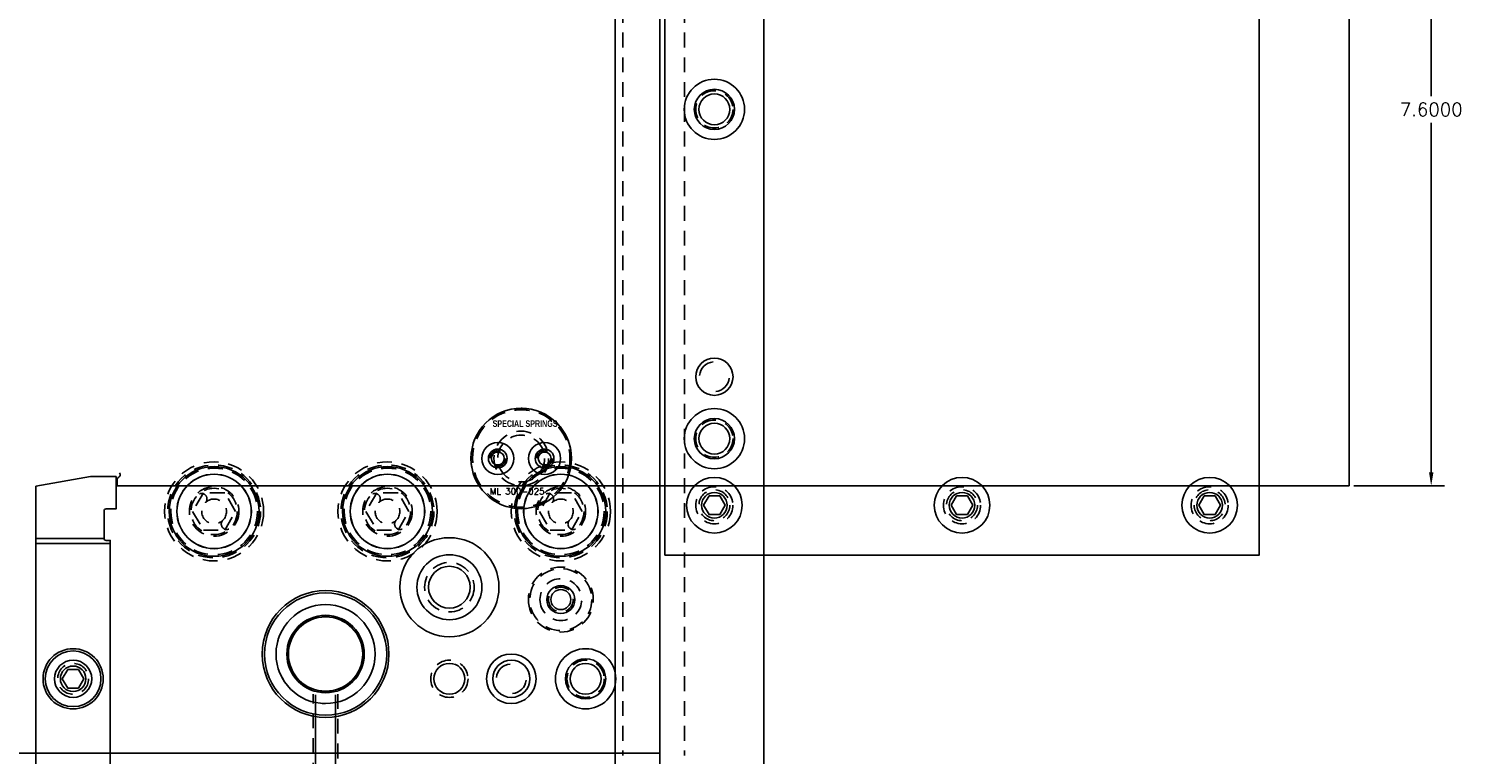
# Model space of a CAD drawing. Header units: inches. Extents: x -59 to 40, y -86 to 20.
# Tile 55 of 74: x 18 to 32, y -38 to -31. Entities that reach past the tile are written whole.
import ezdxf

# ---------------------------------------------------------------- set-up
doc = ezdxf.new("R2010")
doc.units = ezdxf.units.IN
doc.header["$MEASUREMENT"] = 0
doc.linetypes.add('HIDDEN', pattern=[0.225, 0.15, -0.075])
for name, color, linetype in [('APP-M-M', 1, 'Continuous'), ('DBU-M-S', 7, 'Continuous'), ('DIE-M-H', 4, 'HIDDEN'), ('DIE-M-S', 7, 'Continuous'), ('DIN-M-H', 4, 'HIDDEN'), ('DIN-M-S', 7, 'Continuous'), ('DSS-M-D', 2, 'Continuous'), ('DSS-M-H', 4, 'HIDDEN'), ('DSS-M-S', 7, 'Continuous'), ('DST-M-D', 2, 'Continuous'), ('DST-M-H', 4, 'HIDDEN'), ('DST-M-S', 7, 'Continuous'), ('PAD-M-H', 4, 'HIDDEN'), ('PAD-M-S', 7, 'Continuous'), ('PBU-M-S', 7, 'Continuous'), ('PUN-M-H', 4, 'HIDDEN'), ('PUN-M-S', 7, 'Continuous'), ('RAI-M-H', 4, 'HIDDEN'), ('RAI-M-S', 7, 'Continuous'), ('ST1-M-H', 4, 'HIDDEN'), ('ST1-M-S', 7, 'Continuous')]:
    doc.layers.add(name, color=color, linetype=linetype)
doc.styles.add('DADCO', font='ROMANS.SHX', dxfattribs={"height": 0.1})
doc.styles.add('SANSSERIFBOLD', font='sasb____.pfb', dxfattribs={"height": 0.5})
doc.styles.get("Standard").update_dxf_attribs({"font": 'txt.shx'})
doc.dimstyles.new('STANDARD$0', dxfattribs={"dimtxt": 0.156, "dimasz": 0.18, "dimexe": 0.18, "dimexo": 0.0625, "dimgap": 0.07, "dimtad": 0, "dimtih": 1, "dimtoh": 1, "dimdec": 4, "dimzin": 4, "dimdsep": 46, "dimtxsty": 'Standard', "dimcen": 0.09, "dimclrd": 2, "dimclre": 2, "dimclrt": 2, "dimadec": 4, "dimazin": 0, "dimtfac": 1, "dimtdec": 4, "dimtofl": 0, "dimtmove": 0, "dimatfit": 3, "dimfxl": 0, "dimtolj": 1, "dimtzin": 0, "dimarcsym": 0})

# ---------------------------------------------------------------- blocks, each defined once
blk = doc.blocks.new('dm100019')
at = {"layer": 'DIE-M-S'}
blk.add_circle((0, 0), 0.188, dxfattribs=at)
for start, end in [(95, 175), (275, 355)]:
    blk.add_arc((0, 0), 0.15, start, end, dxfattribs=at)
blk = doc.blocks.new('dm100020')
at = {"layer": 'DIE-M-H'}
blk.add_circle((0, 0), 0.188, dxfattribs=at)
at = {"layer": 'DIE-M-S'}
blk.add_circle((0, 0), 0.156, dxfattribs=at)
blk = doc.blocks.new('dm101579')
at = {"layer": 'DIE-M-S'}
blk.add_circle((0, 0), 0.376, dxfattribs=at)
blk = doc.blocks.new('dm108274')
at = {"layer": 'DSS-M-S'}
blk.add_circle((0, 0), 0.188, dxfattribs=at)
for start, end in [(95, 175), (275, 355)]:
    blk.add_arc((0, 0), 0.15, start, end, dxfattribs=at)
blk = doc.blocks.new('dm108277')
at = {"layer": 'DBU-M-S'}
blk.add_circle((0, 0), 0.188, dxfattribs=at)
for start, end in [(95, 175), (275, 355)]:
    blk.add_arc((0, 0), 0.15, start, end, dxfattribs=at)
blk = doc.blocks.new('dm108281')
at = {"layer": 'RAI-M-H'}
blk.add_circle((0, 0), 0.156, dxfattribs=at)
at = {"layer": 'RAI-M-S'}
blk.add_circle((0, 0), 0.129, dxfattribs=at)
blk = doc.blocks.new('dm108282')
at = {"layer": 'RAI-M-S'}
for radius in [0.304, 0.203]:
    blk.add_circle((0, 0), radius, dxfattribs=at)
blk = doc.blocks.new('dm108283')
at = {"layer": 'RAI-M-S'}
blk.add_circle((0, 0), 0.188, dxfattribs=at)
for start, end in [(95, 175), (275, 355)]:
    blk.add_arc((0, 0), 0.15, start, end, dxfattribs=at)
blk = doc.blocks.new('dm108284')
at = {"layer": 'DSS-M-H'}
blk.add_circle((0, 0), 0.188, dxfattribs=at)
at = {"layer": 'DSS-M-S'}
blk.add_circle((0, 0), 0.156, dxfattribs=at)
blk = doc.blocks.new('dm108285')
at = {"layer": 'DSS-M-S'}
blk.add_circle((0, 0), 0.188, dxfattribs=at)
for start, end in [(95, 175), (275, 355)]:
    blk.add_arc((0, 0), 0.15, start, end, dxfattribs=at)
blk = doc.blocks.new('dm108322')
at = {"layer": 'DIN-M-H'}
for radius in [0.234, 0.125]:
    blk.add_circle((0, 0), radius, dxfattribs=at)
for centre, radius, start, end in [((-0.127, 0.127), 0.0547, 315.0003, 135.0003), ((0.127, -0.127), 0.0548, 134.9999, 314.9999)]:
    blk.add_arc(centre, radius, start, end, dxfattribs=at)
blk = doc.blocks.new('dm108323')
at = {"layer": 'DSS-M-H'}
blk.add_lwpolyline([(-0.108, 0.188), (-0.217, 0), (-0.108, -0.188), (0.108, -0.188), (0.217, 0), (0.108, 0.188)], close=True, dxfattribs=at)
for radius in [0.5, 0.469]:
    blk.add_circle((0, 0), radius, dxfattribs=at)
blk = doc.blocks.new('dm108325')
at = {"layer": 'DIE-M-S'}
blk.add_circle((0, 0), 0.376, dxfattribs=at)
blk = doc.blocks.new('dm108332')
at = {"layer": 'DBU-M-S'}
blk.add_circle((0, 0), 0.453, dxfattribs=at)
blk = doc.blocks.new('dm108333')
at = {"layer": 'DBU-M-S'}
blk.add_circle((0, 0), 0.391, dxfattribs=at)
blk = doc.blocks.new('dm100018')
at = {"layer": 'DIE-M-S'}
for radius in [0.304, 0.203]:
    blk.add_circle((0, 0), radius, dxfattribs=at)
blk = doc.blocks.new('dm108273')
at = {"layer": 'DSS-M-H'}
blk.add_circle((0, 0), 0.188, dxfattribs=at)
at = {"layer": 'DSS-M-S'}
blk.add_circle((0, 0), 0.156, dxfattribs=at)
blk = doc.blocks.new('dm108276')
at = {"layer": 'DBU-M-S'}
blk.add_circle((0, 0), 0.203, dxfattribs=at)
blk = doc.blocks.new('dm100041')
at = {"layer": 'DST-M-S'}
for radius in [0.304, 0.203]:
    blk.add_circle((0, 0), radius, dxfattribs=at)
blk = doc.blocks.new('dm100042')
at = {"layer": 'DST-M-S'}
blk.add_circle((0, 0), 0.188, dxfattribs=at)
for start, end in [(95, 175), (275, 355)]:
    blk.add_arc((0, 0), 0.15, start, end, dxfattribs=at)
blk = doc.blocks.new('dm100026')
at = {"layer": 'PAD-M-S'}
blk.add_circle((0, 0), 0.188, dxfattribs=at)
for start, end in [(95, 175), (275, 355)]:
    blk.add_arc((0, 0), 0.15, start, end, dxfattribs=at)
blk = doc.blocks.new('dm101690')
at = {"layer": 'ST1-M-S'}
blk.add_circle((0, 0), 0.25, dxfattribs=at)
blk = doc.blocks.new('dm108299')
at = {"layer": 'PAD-M-H'}
blk.add_circle((0, 0), 0.188, dxfattribs=at)
at = {"layer": 'PAD-M-S'}
blk.add_circle((0, 0), 0.156, dxfattribs=at)
blk = doc.blocks.new('dm108300')
at = {"layer": 'PBU-M-S'}
blk.add_circle((0, 0), 0.203, dxfattribs=at)
blk = doc.blocks.new('dm108301')
at = {"layer": 'PBU-M-S'}
blk.add_circle((0, 0), 0.188, dxfattribs=at)
for start, end in [(95, 175), (275, 355)]:
    blk.add_arc((0, 0), 0.15, start, end, dxfattribs=at)
blk = doc.blocks.new('dm108302')
at = {"layer": 'ST1-M-S'}
blk.add_circle((0, 0), 0.375, dxfattribs=at)
blk = doc.blocks.new('dm101583')
at = {"layer": 'PAD-M-S'}
for radius in [0.64, 0.5]:
    blk.add_circle((0, 0), radius, dxfattribs=at)
blk = doc.blocks.new('dm101584')
at = {"layer": 'PUN-M-H'}
blk.add_circle((0, 0), 0.5, dxfattribs=at)
at = {"layer": 'PUN-M-S'}
blk.add_circle((0, 0), 0.617, dxfattribs=at)
blk = doc.blocks.new('dm101585')
at = {"layer": 'PUN-M-S'}
blk.add_circle((0, 0), 0.376, dxfattribs=at)
blk = doc.blocks.new('dm101693')
at = {"layer": 'DST-M-S'}
blk.add_circle((0, 0), 0.391, dxfattribs=at)
blk = doc.blocks.new('dm101586')
at = {"layer": 'ST1-M-H'}
blk.add_circle((0, 0), 0.25, dxfattribs=at)
at = {"layer": 'ST1-M-S'}
blk.add_circle((0, 0), 0.211, dxfattribs=at)
blk = doc.blocks.new('dm101587')
at = {"layer": 'PAD-M-S'}
blk.add_circle((0, 0), 0.328, dxfattribs=at)
blk = doc.blocks.new('dm101588')
at = {"layer": 'DST-M-S'}
for radius in [0.5, 0.328]:
    blk.add_circle((0, 0), radius, dxfattribs=at)
blk = doc.blocks.new('dm100110')
at = {"layer": 'PUN-M-H'}
blk.add_circle((0, 0), 0.211, dxfattribs=at)
at = {"layer": 'PUN-M-S'}
blk.add_circle((0, 0), 0.141, dxfattribs=at)
blk = doc.blocks.new('dm100108')
at = {"layer": 'ST1-M-H'}
blk.add_circle((0, 0), 0.328, dxfattribs=at)
blk = doc.blocks.new('dm100109')
at = {"layer": 'ST1-M-H'}
blk.add_circle((0, 0), 0.125, dxfattribs=at)
at = {"layer": 'ST1-M-S'}
blk.add_circle((0, 0), 0.101, dxfattribs=at)
blk = doc.blocks.new('dm108470')
at = {"layer": 'PBU-M-S'}
blk.add_circle((0, 0), 0.328, dxfattribs=at)
blk = doc.blocks.new('dm108358')
at = {"layer": 'ST1-M-H'}
blk.add_circle((0, 0), 0.438, dxfattribs=at)
blk = doc.blocks.new('dm108459')
at = {"layer": 'DST-M-H'}
blk.add_circle((0, 0), 0.0787, dxfattribs=at)
at = {"layer": 'DST-M-S'}
blk.add_circle((0, 0), 0.065, dxfattribs=at)
blk = doc.blocks.new('dm108460')
at = {"layer": 'DST-M-S'}
for radius in [0.162, 0.0945]:
    blk.add_circle((0, 0), radius, dxfattribs=at)
blk = doc.blocks.new('dm108463')
at = {"layer": 'PAD-M-S'}
blk.add_circle((0, 0), 0.507, dxfattribs=at)
blk = doc.blocks.new('dm108464')
at = {"layer": 'PBU-M-S'}
blk.add_circle((0, 0), 0.507, dxfattribs=at)
blk = doc.blocks.new('dm108439')
at = {"layer": 'DIE-M-H'}
blk.add_circle((0, 0), 0.156, dxfattribs=at)
at = {"layer": 'DIE-M-S'}
blk.add_circle((0, 0), 0.129, dxfattribs=at)
blk = doc.blocks.new('dm108443')
at = {"layer": 'DIN-M-S'}
blk.add_circle((0, 0), 0.188, dxfattribs=at)
blk = doc.blocks.new('dm108445')
at = {"layer": 'DBU-M-S'}
blk.add_circle((0, 0), 0.188, dxfattribs=at)
blk = doc.blocks.new('dm108446')
at = {"layer": 'DIN-M-S'}
blk.add_lwpolyline([(-0.054, 0.094), (-0.109, 0), (-0.054, -0.094), (0.054, -0.094), (0.109, 0), (0.054, 0.094)], close=True, dxfattribs=at)
for radius in [0.304, 0.281]:
    blk.add_circle((0, 0), radius, dxfattribs=at)
blk = doc.blocks.new('*D308')
at = {"layer": 'DEFPOINTS', "color": 0, "transparency": 16777216}
for p in [(31.15, -27.974), (31.978, -27.974), (31.15, -35.574)]:
    blk.add_point(p, dxfattribs=at)
at = {"layer": 'DSS-M-D', "color": 0, "lineweight": -2, "transparency": 16777216}
for p, q in [((31.196, -27.974), (32.113, -27.974)), ((31.978, -28.109), (31.978, -31.639)), ((31.978, -35.439), (31.978, -31.909)), ((31.196, -35.574), (32.113, -35.574))]:
    blk.add_line(p, q, dxfattribs=at)
at = {"layer": 'DSS-M-D', "color": 0, "transparency": 16777216}
for points in [[(31.956, -28.109), (32.001, -28.109), (31.978, -27.974)], [(31.956, -35.439), (32.001, -35.439), (31.978, -35.574)]]:
    blk.add_solid(points, dxfattribs=at)
at = {"layer": 'DSS-M-D', "color": 0, "transparency": 16777216, "insert": (31.978, -31.774), "char_height": 0.135, "attachment_point": 5}
blk.add_mtext('\\A1;7.6000', dxfattribs=at)

msp = doc.modelspace()

# ---------------------------------------------------------------- linework, layer by layer
at = {"layer": 'APP-M-M'}
msp.add_lwpolyline([(18.73805, -28.10331, 0.47645817), (18.7246, -28.05667, -0.30111014), (18.71241, -28.03825), (18.71241, -27.97356), (31.14957, -27.97356), (31.14957, -35.57356), (18.71241, -35.57356), (18.71241, -35.50886, -0.30111014), (18.7246, -35.49045, 0.47645817), (18.73805, -35.44381)], format="xyb", dxfattribs=at)
at = {"layer": 'DBU-M-S'}
msp.add_lwpolyline([(7.19194, -38.27356), (24.1919, -38.27356), (24.1919, -25.27356), (7.19194, -25.27356)], close=True, dxfattribs=at)
at = {"layer": 'DIE-M-S'}
msp.add_lwpolyline([(7.19194, -38.27356), (24.1919, -38.27356), (24.1919, -25.27356), (7.19194, -25.27356)], close=True, dxfattribs=at)
at = {"layer": 'DIN-M-H'}
for centre, radius in [((19.6919, -35.83356), 0.4375), ((21.4419, -35.83356), 0.4375), ((23.1919, -35.83356), 0.4375), ((19.6919, -35.83356), 0.25), ((21.4419, -35.83356), 0.25), ((23.1919, -35.83356), 0.25)]:
    msp.add_circle(centre, radius, dxfattribs=at)
at = {"layer": 'DIN-M-S'}
for p, q in [((18.58111, -36.1074), (17.89351, -36.1074)), ((17.89351, -36.1574), (18.64351, -36.1574))]:
    msp.add_line(p, q, dxfattribs=at)
msp.add_lwpolyline([(18.58101, -36.1054), (18.58101, -35.8274, -0.41421356), (18.60101, -35.8074), (18.70241, -35.8074), (18.70241, -35.4824), (18.58101, -35.4824), (18.44351, -35.4824), (17.89351, -35.57938), (17.89351, -40.7324), (18.64351, -40.7324), (18.64351, -36.1254), (18.60101, -36.1254, -0.41421356), (18.58101, -36.1054, 0.02505635), (18.58111, -36.1074)], format="xyb", dxfattribs=at)
for centre in [(19.6919, -35.83356), (21.4419, -35.83356), (23.1919, -35.83356)]:
    msp.add_circle(centre, 0.375, dxfattribs=at)
at = {"layer": 'DSS-M-H'}
for p, q in [((23.8169, -25.24856), (23.8169, -38.29856)), ((24.4419, -25.24856), (24.4419, -38.29856))]:
    msp.add_line(p, q, dxfattribs=at)
msp.add_circle((20.8169, -37.27356), 0.3905, dxfattribs=at)
at = {"layer": 'DSS-M-S'}
msp.add_lwpolyline([(6.2419, -17.89856), (25.2419, -17.89856), (25.2419, -45.64856), (6.2419, -45.64856)], close=True, dxfattribs=at)
msp.add_lwpolyline([(23.7419, -45.64856), (23.7419, -17.89856), (24.2264, -17.89856), (24.2264, -18.89856, 1), (24.7574, -18.89856), (24.7574, -17.89856), (25.2419, -17.89856), (25.2419, -45.64856), (24.7574, -45.64856), (24.7574, -44.64856, 1), (24.2264, -44.64856), (24.2264, -45.64856), (23.7419, -45.64856)], format="xyb", dxfattribs=at)
at = {"layer": 'DST-M-H'}
for radius in [0.5075, 0.49213, 0.49173, 0.27559, 0.23622]:
    msp.add_circle((22.7919, -35.29856), radius, dxfattribs=at)
at = {"layer": 'DST-M-S'}
msp.add_lwpolyline([(12.3044, -17.89856), (12.3044, -19.39856, 1), (13.1794, -19.39856), (13.1794, -17.89856), (18.3044, -17.89856), (18.3044, -19.39856, 1), (19.1794, -19.39856), (19.1794, -17.89856), (25.2419, -17.89856), (25.2419, -45.64856), (19.1794, -45.64856), (19.1794, -44.14856, 1), (18.3044, -44.14856), (18.3044, -45.64856), (13.1794, -45.64856), (13.1794, -44.14856, 1), (12.3044, -44.14856), (12.3044, -45.64856), (6.2419, -45.64856), (6.2419, -17.89856)], format="xyb", close=True, dxfattribs=at)
at = {"layer": 'PAD-M-S'}
msp.add_lwpolyline([(7.19194, -38.27356), (24.1919, -38.27356), (24.1919, -25.27356), (7.19194, -25.27356)], close=True, dxfattribs=at)
at = {"layer": 'PBU-M-S'}
msp.add_lwpolyline([(7.19194, -38.27356), (24.1919, -38.27356), (24.1919, -25.27356), (7.19194, -25.27356)], close=True, dxfattribs=at)
at = {"layer": 'PUN-M-H'}
msp.add_circle((23.19192, -36.72356), 0.3125, dxfattribs=at)
at = {"layer": 'RAI-M-H'}
for centre in [(24.7419, -35.77106), (27.2419, -35.77106), (29.7419, -35.77106)]:
    msp.add_circle(centre, 0.1875, dxfattribs=at)
at = {"layer": 'RAI-M-S'}
for points in [[(24.2419, -36.27356), (24.2419, -27.27356), (30.2419, -27.27356), (30.2419, -36.27356)], [(24.68763, -35.67706), (24.63336, -35.77106), (24.68763, -35.86506), (24.79617, -35.86506), (24.85045, -35.77106), (24.79617, -35.67706)], [(27.18763, -35.67706), (27.13336, -35.77106), (27.18763, -35.86506), (27.29617, -35.86506), (27.35045, -35.77106), (27.29617, -35.67706)], [(29.79617, -35.67706), (29.85045, -35.77106), (29.79617, -35.86506), (29.68763, -35.86506), (29.63336, -35.77106), (29.68763, -35.67706)]]:
    msp.add_lwpolyline(points, close=True, dxfattribs=at)
for centre in [(24.7419, -35.77106), (27.2419, -35.77106), (29.7419, -35.77106)]:
    msp.add_circle(centre, 0.281, dxfattribs=at)
at = {"layer": 'ST1-M-H'}
for p, q in [((20.6919, -39.02356), (20.6919, -37.67711)), ((20.9419, -37.67711), (20.9419, -39.02356))]:
    msp.add_line(p, q, dxfattribs=at)
at = {"layer": 'ST1-M-S'}
for p, q in [((20.7164, -39.02356), (20.7164, -37.68484)), ((20.9174, -37.68484), (20.9174, -39.02356))]:
    msp.add_line(p, q, dxfattribs=at)
msp.add_lwpolyline([(7.19194, -39.02356), (24.1919, -39.02356), (24.1919, -24.52356), (7.19194, -24.52356)], close=True, dxfattribs=at)

# ---------------------------------------------------------------- block references
for name, p in [('dm108282', (24.7419, -31.77356)), ('dm108284', (24.7419, -31.77356)), ('dm108283', (24.7419, -34.47356)), ('dm108285', (24.7419, -34.47356)), ('dm108463', (22.7919, -35.29856)), ('dm108464', (22.7919, -35.29856)), ('dm108282', (24.7419, -35.09856)), ('dm108284', (24.7419, -35.09856)), ('dm108460', (22.55568, -35.29856)), ('dm108460', (23.02812, -35.29856)), ('dm108323', (19.6919, -35.83356)), ('dm108323', (21.4419, -35.83356)), ('dm108459', (22.55568, -35.29856)), ('dm108323', (23.1919, -35.83356)), ('dm108459', (23.02812, -35.29856)), ('dm108332', (19.6919, -35.83356)), ('dm108358', (19.6919, -35.83356)), ('dm108325', (19.6919, -35.83356)), ('dm108332', (21.4419, -35.83356)), ('dm108358', (21.4419, -35.83356)), ('dm108325', (21.4419, -35.83356)), ('dm108332', (23.1919, -35.83356)), ('dm108358', (23.1919, -35.83356)), ('dm108325', (23.1919, -35.83356)), ('dm108322', (19.6919, -35.83356)), ('dm108322', (21.4419, -35.83356)), ('dm108322', (23.1919, -35.83356)), ('dm108281', (24.7419, -35.77106)), ('dm108281', (27.2419, -35.77106)), ('dm101588', (22.0669, -36.59856)), ('dm101587', (22.0669, -36.59856)), ('dm108470', (22.0669, -36.59856)), ('dm101586', (22.0669, -36.59856)), ('dm108333', (20.8169, -37.27356)), ('dm101579', (20.8169, -37.27356)), ('dm108302', (20.8169, -37.27356)), ('dm108446', (18.26851, -37.52356)), ('dm100018', (23.4419, -37.52356)), ('dm108443', (18.26851, -37.52356)), ('dm108445', (18.26851, -37.52356)), ('dm100020', (22.0669, -37.52356)), ('dm100019', (22.6919, -37.52356)), ('dm108274', (22.6919, -37.52356)), ('dm108277', (22.6919, -37.52356)), ('dm108301', (22.6919, -37.52356)), ('dm108276', (23.4419, -37.52356)), ('dm108300', (23.4419, -37.52356)), ('dm108273', (23.4419, -37.52356)), ('dm108299', (23.4419, -37.52356)), ('dm108439', (18.26851, -37.52356))]:
    msp.add_blockref(name, p)
at = {"xscale": -1}
for name, p in [('dm108281', (29.7419, -35.77106)), ('dm101690', (22.6919, -37.52356))]:
    msp.add_blockref(name, p, dxfattribs=at)
for name, p, rotation in [('dm100108', (23.19192, -36.72356), 180), ('dm100110', (23.19192, -36.72356), 180), ('dm100109', (23.19192, -36.72356), 180), ('dm101584', (20.8169, -37.27356), 180), ('dm101693', (20.8169, -37.27356), 180), ('dm101585', (20.8169, -37.27356), 180), ('dm100041', (23.4419, -37.52356), 180), ('dm100042', (22.6919, -37.52356), 270), ('dm100026', (22.6919, -37.52356), 270)]:
    msp.add_blockref(name, p, dxfattribs=dict(at, rotation=rotation))
at = {"rotation": 90.00000000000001}
msp.add_blockref('dm101583', (20.8169, -37.27356), dxfattribs=at)

# ---------------------------------------------------------------- texts
at = {"layer": 'DST-M-D', "style": 'SANSSERIFBOLD', "width": 0.7}
msp.add_text('SPECIAL SPRINGS', height=0.067356, dxfattribs=at).set_placement((22.50302, -34.98019))
at = {"layer": 'DST-M-D', "style": 'DADCO'}
msp.add_text('ML 300-025', height=0.063281, dxfattribs=at).set_placement((22.47603, -35.66252))

# ---------------------------------------------------------------- dimensions: what is measured, and where the dimension line sits
at = {"layer": 'DSS-M-D'}
dim = msp.add_linear_dim(base=(31.97832, -27.97356), p1=(31.14957, -35.57356), p2=(31.14957, -27.97356), angle=90, dimstyle='STANDARD$0', override={"dimscale": 0.75, "dimtxt": 0.18, "dimgap": 0.09, "dimzin": 0, "dimclrd": 0, "dimclre": 0, "dimclrt": 0, "dimadec": 0}, dxfattribs=at)
dim.commit()
dim.dimension.update_dxf_attribs({"geometry": '*D308', "text_midpoint": (31.97832, -31.77356)})

doc.saveas('drawing.dxf')
